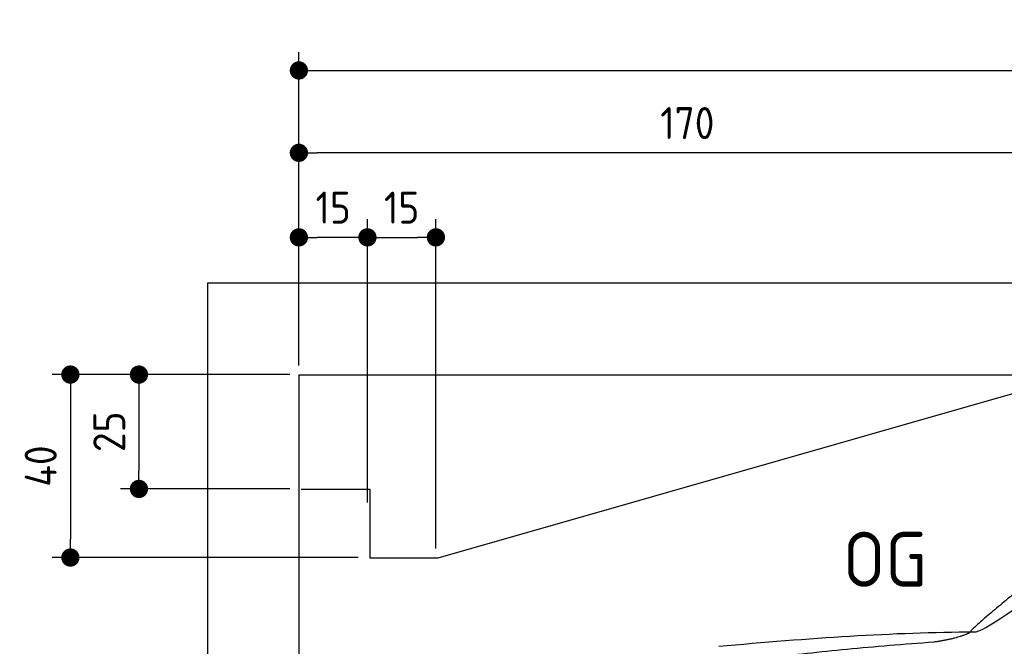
# Model space of a CAD drawing. Header units: millimetres. Extents: x -411 to 6777, y 0 to 6827.
# Tile 3 of 6: x -411 to 1744, y 5457 to 6827. Entities that reach past the tile are written whole.
import ezdxf

# ---------------------------------------------------------------- set-up
doc = ezdxf.new("R2010")
doc.units = ezdxf.units.MM
doc.layers.add('4', color=3, linetype='Continuous')
for name, color, linetype, lineweight in [('car', 10, 'Continuous', 25), ('Freiraum', 7, 'Continuous', 25), ('Gebäude', 7, 'Continuous', 25)]:
    doc.layers.add(name, color=color, linetype=linetype, lineweight=lineweight)
doc.styles.get("Standard").update_dxf_attribs({"font": 'ISOCP.SHX'})
doc.dimstyles.new('GEN-ISO', dxfattribs={"dimscale": 20, "dimtxt": 3.5, "dimasz": 2, "dimexe": 2, "dimexo": 1, "dimgap": 1.5, "dimtad": 1, "dimdec": 1, "dimlfac": 0.1, "dimdsep": 46, "dimtxsty": 'STANDARD', "dimblk": 'PUNKT', "dimcen": 2, "dimclrd": 256, "dimclre": 256, "dimclrt": 2, "dimadec": 0, "dimazin": 0, "dimtp": 0.1, "dimtm": 0.1, "dimtfac": 0.71, "dimtdec": 1, "dimtmove": 2, "dimatfit": 3, "dimldrblk": 'PUNKT', "dimfxl": 2, "dimtolj": 1, "dimarcsym": 0})

# ---------------------------------------------------------------- blocks, each defined once
blk = doc.blocks.new('PUNKT')
at = {"layer": '4', "color": 0, "linetype": 'ByBlock'}
blk.add_line((-0.5, 0), (-1, 0), dxfattribs=at)
at = {"layer": '4', "color": 0, "linetype": 'ByBlock', "const_width": 0.5}
blk.add_lwpolyline([(-0.25, 0, 1), (0.25, 0, 1)], format="xyb", close=True, dxfattribs=at)
blk = doc.blocks.new('*D71')
at = {"layer": '4', "lineweight": -2, "transparency": 16777216}
for p, q in [((200, 6070.9), (200, 6755.8)), ((5700, 6220.9), (5700, 6755.8)), ((240, 6715.8), (5660, 6715.8))]:
    blk.add_line(p, q, dxfattribs=at)
at = {"layer": 'Defpoints', "color": 0, "transparency": 16777216}
for p in [(5700, 6715.8), (5700, 6200.9), (200, 6050.9)]:
    blk.add_point(p, dxfattribs=at)
at = {"layer": '4', "lineweight": -2, "transparency": 16777216, "xscale": 40, "yscale": 40, "zscale": 40, "rotation": 180}
blk.add_blockref('PUNKT', (200, 6715.8), dxfattribs=at)
at = {"layer": '4', "lineweight": -2, "transparency": 16777216, "xscale": 40, "yscale": 40, "zscale": 40}
blk.add_blockref('PUNKT', (5700, 6715.8), dxfattribs=at)
at = {"layer": '4', "color": 2, "transparency": 16777216, "insert": (2950, 6780.8), "char_height": 70, "attachment_point": 5}
blk.add_mtext('550', dxfattribs=at)
blk = doc.blocks.new('Car')
at = {"layer": 'car'}
for points, degree in [([(1627.8, 5503.6), (1663.5, 5500.2), (1963.4, 5751.8), (2140.9, 5862.4)], 3), ([(1923.7, 5757.4), (1843.2, 5696.2), (1741.6, 5611.8), (1613.2, 5505.4), (1619.2, 5503.5)], 4), ([(1068.8, 5466.9), (1265, 5486.6), (1450, 5501.4), (1627.8, 5503.6)], 3), ([(1540.1, 5481), (1593.1, 5489.3), (1618.9, 5502.5)], 2), ([(727.7, 5345), (963.5, 5433.8), (1540.1, 5481)], 2)]:
    blk.add_open_spline(points, degree=degree, dxfattribs=at)
blk = doc.blocks.new('_Dot')
at = {"color": 0, "linetype": 'ByBlock', "lineweight": -2}
blk.add_line((-0.5, 0), (-1, 0), dxfattribs=at)
at = {"color": 0, "linetype": 'ByBlock', "const_width": 0.5}
blk.add_lwpolyline([(-0.25, 0, 1), (0.25, 0, 1)], format="xyb", close=True, dxfattribs=at)
blk = doc.blocks.new('*D77')
at = {"layer": '4', "lineweight": -2, "transparency": 16777216}
for p, q in [((200, 6070.9), (200, 6575.7)), ((1900, 6070.9), (1900, 6575.7)), ((1860, 6535.7), (240, 6535.7))]:
    blk.add_line(p, q, dxfattribs=at)
at = {"layer": 'Defpoints', "color": 0, "transparency": 16777216}
for p in [(200, 6535.7), (200, 6050.9), (1900, 6050.9)]:
    blk.add_point(p, dxfattribs=at)
at = {"layer": '4', "lineweight": -2, "transparency": 16777216, "xscale": 40, "yscale": 40, "zscale": 40, "rotation": 180}
blk.add_blockref('_Dot', (200, 6535.7), dxfattribs=at)
at = {"layer": '4', "lineweight": -2, "transparency": 16777216, "xscale": 40, "yscale": 40, "zscale": 40}
blk.add_blockref('_Dot', (1900, 6535.7), dxfattribs=at)
at = {"layer": '4', "color": 2, "transparency": 16777216, "insert": (1050, 6600.7), "char_height": 70, "attachment_point": 5}
blk.add_mtext('170', dxfattribs=at)
blk = doc.blocks.new('*D78')
at = {"layer": '4', "lineweight": -2, "transparency": 16777216}
for p, q in [((200, 6070.9), (200, 6390.9)), ((350, 5770.9), (350, 6390.9)), ((310, 6350.9), (240, 6350.9))]:
    blk.add_line(p, q, dxfattribs=at)
at = {"layer": 'Defpoints', "color": 0, "transparency": 16777216}
for p in [(200, 6350.9), (200, 6050.9), (350, 5750.9)]:
    blk.add_point(p, dxfattribs=at)
at = {"layer": '4', "lineweight": -2, "transparency": 16777216, "xscale": 40, "yscale": 40, "zscale": 40, "rotation": 180}
blk.add_blockref('_Dot', (200, 6350.9), dxfattribs=at)
at = {"layer": '4', "lineweight": -2, "transparency": 16777216, "xscale": 40, "yscale": 40, "zscale": 40}
blk.add_blockref('_Dot', (350, 6350.9), dxfattribs=at)
at = {"layer": '4', "color": 2, "transparency": 16777216, "insert": (275, 6415.9), "char_height": 70, "attachment_point": 5}
blk.add_mtext('15', dxfattribs=at)
blk = doc.blocks.new('*D79')
at = {"layer": '4', "lineweight": -2, "transparency": 16777216}
for p, q in [((180, 6050.9), (-340, 6050.9)), ((-300, 6010.9), (-300, 5690.9)), ((330, 5650.9), (-340, 5650.9))]:
    blk.add_line(p, q, dxfattribs=at)
at = {"layer": 'Defpoints', "color": 0, "transparency": 16777216}
for p in [(200, 6050.9), (-300, 5650.9), (350, 5650.9)]:
    blk.add_point(p, dxfattribs=at)
at = {"layer": '4', "lineweight": -2, "transparency": 16777216, "xscale": 40, "yscale": 40, "zscale": 40}
for p, rotation in [((-300, 6050.9), 90), ((-300, 5650.9), 270)]:
    blk.add_blockref('_Dot', p, dxfattribs=dict(at, rotation=rotation))
at = {"layer": '4', "color": 2, "transparency": 16777216, "insert": (-365, 5850.9), "char_height": 70, "attachment_point": 5, "rotation": 90}
blk.add_mtext('40', dxfattribs=at)
blk = doc.blocks.new('*D80')
at = {"layer": '4', "lineweight": -2, "transparency": 16777216}
for p, q in [((180, 6050.9), (-190, 6050.9)), ((-150, 6010.9), (-150, 5840.9)), ((180, 5800.9), (-190, 5800.9))]:
    blk.add_line(p, q, dxfattribs=at)
at = {"layer": 'Defpoints', "color": 0, "transparency": 16777216}
for p in [(200, 6050.9), (-150, 5800.9), (200, 5800.9)]:
    blk.add_point(p, dxfattribs=at)
at = {"layer": '4', "lineweight": -2, "transparency": 16777216, "xscale": 40, "yscale": 40, "zscale": 40}
for p, rotation in [((-150, 6050.9), 90), ((-150, 5800.9), 270)]:
    blk.add_blockref('_Dot', p, dxfattribs=dict(at, rotation=rotation))
at = {"layer": '4', "color": 2, "transparency": 16777216, "insert": (-215, 5925.9), "char_height": 70, "attachment_point": 5, "rotation": 90}
blk.add_mtext('25', dxfattribs=at)
blk = doc.blocks.new('*D81')
at = {"layer": '4', "lineweight": -2, "transparency": 16777216}
for p, q in [((350, 5820.9), (350, 6390.9)), ((499.8, 5670.9), (499.8, 6390.9)), ((390, 6350.9), (459.8, 6350.9))]:
    blk.add_line(p, q, dxfattribs=at)
at = {"layer": 'Defpoints', "color": 0, "transparency": 16777216}
for p in [(499.8, 6350.9), (350, 5800.9), (499.8, 5650.9)]:
    blk.add_point(p, dxfattribs=at)
at = {"layer": '4', "lineweight": -2, "transparency": 16777216, "xscale": 40, "yscale": 40, "zscale": 40, "rotation": 180}
blk.add_blockref('_Dot', (350, 6350.9), dxfattribs=at)
at = {"layer": '4', "lineweight": -2, "transparency": 16777216, "xscale": 40, "yscale": 40, "zscale": 40}
blk.add_blockref('_Dot', (499.8, 6350.9), dxfattribs=at)
at = {"layer": '4', "color": 2, "transparency": 16777216, "insert": (424.9, 6415.9), "char_height": 70, "attachment_point": 5}
blk.add_mtext('15', dxfattribs=at)
blk = doc.blocks.new('Gebäude_375_GT210')
at = {"layer": 'Freiraum'}
blk.add_lwpolyline([(204.9, 5800.6), (354.9, 5800.6), (354.9, 5650.6), (504.7, 5650.6), (1904.9, 6050.6)], dxfattribs=at)
at = {"layer": 'Gebäude'}
for p, q in [((5900, 6250.6), (0, 6250.6)), ((0, 6250.6), (0, 0)), ((200, 6050.6), (5700, 6050.6)), ((200, 6050.6), (200, 200))]:
    blk.add_line(p, q, dxfattribs=at)

msp = doc.modelspace()

# ---------------------------------------------------------------- block references
msp.add_blockref('Gebäude_375_GT210', (0, 0))
at = {"layer": 'car', "rotation": 359.4752422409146}
msp.add_blockref('Car', (0, 0), dxfattribs=at)

# ---------------------------------------------------------------- texts
msp.add_text('OG', height=120).set_placement((1390.46, 5587))

# ---------------------------------------------------------------- dimensions: what is measured, and where the dimension line sits
at = {"layer": '4'}
for base, p1, p2, override, picture, middle in [((5700, 6715.8), (200, 6050.88), (5700, 6200.88), {"dimtdec": 3, "dimtolj": 0}, '*D71', (2950, 6780.8)), ((200, 6535.7), (1900, 6050.88), (200, 6050.88), {"dimblk1": 'Dot', "dimblk2": 'Dot', "dimsah": 1, "dimtdec": 3, "dimtolj": 0}, '*D77', (1050, 6600.7)), ((200, 6350.88), (350, 5750.88), (200, 6050.88), {"dimblk1": 'Dot', "dimblk2": 'Dot', "dimsah": 1, "dimtdec": 3, "dimtolj": 0}, '*D78', (275, 6415.88)), ((499.76, 6350.88), (349.97, 5800.88), (499.76, 5650.88), {"dimblk1": 'Dot', "dimblk2": 'Dot', "dimsah": 1, "dimtdec": 3, "dimtolj": 0}, '*D81', (424.87, 6415.88))]:
    dim = msp.add_linear_dim(base=base, p1=p1, p2=p2, dimstyle='GEN-ISO', override=override, dxfattribs=at)
    dim.commit()
    dim.dimension.update_dxf_attribs({"geometry": picture, "text_midpoint": middle})
for base, p2, picture, middle in [((-300, 5650.88), (350, 5650.88), '*D79', (-365, 5850.88)), ((-150, 5800.88), (200, 5800.88), '*D80', (-215.01, 5925.88))]:
    dim = msp.add_linear_dim(base=base, p1=(200, 6050.88), p2=p2, angle=90, dimstyle='GEN-ISO', override={"dimblk1": 'Dot', "dimblk2": 'Dot', "dimsah": 1, "dimtdec": 3, "dimtolj": 0}, dxfattribs=at)
    dim.commit()
    dim.dimension.update_dxf_attribs({"geometry": picture, "text_midpoint": middle})

doc.saveas('drawing.dxf')
